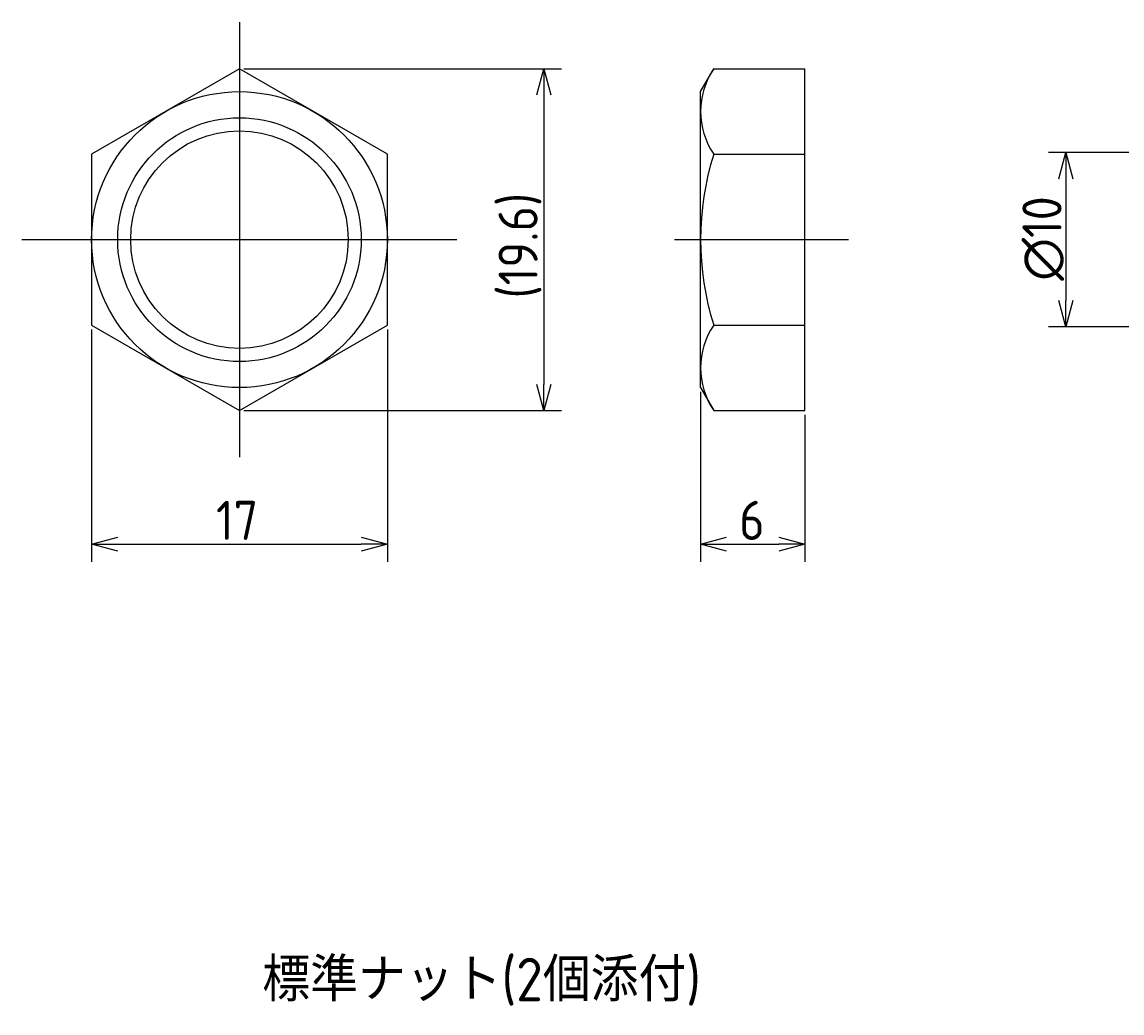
# Model space of a CAD drawing. Extents: x 122 to 300, y 121 to 183.
# Tile 1 of 4: x 122 to 186, y 121 to 178. Entities that reach past the tile are written whole.
import ezdxf

# ---------------------------------------------------------------- set-up
doc = ezdxf.new("R2010")
doc.units = 0
doc.linetypes.add('CENTER', pattern=[50.8, 31.75, -6.35, 6.35, -6.35])
doc.layers.get('0').update_dxf_attribs({"linetype": 'CONTINUOUS'})
doc.layers.get('DEFPOINTS').update_dxf_attribs({"linetype": 'CONTINUOUS'})
doc.layers.add('図形', color=7, linetype='CONTINUOUS')
doc.layers.add('寸法_文字', color=3, linetype='CONTINUOUS')
doc.layers.get('0').off()
doc.styles.add('DIMENSION', font='isocp.shx', dxfattribs={"bigfont": 'bigfont.shx'})
doc.dimstyles.get("Standard").update_dxf_attribs({"dimtxt": 0.18, "dimasz": 0.18, "dimexe": 0.18, "dimexo": 0.0625, "dimgap": 0.09, "dimtad": 0, "dimtih": 1, "dimtoh": 1, "dimzin": 0, "dimcen": 0.09, "dimazin": 3, "dimtfac": 1, "dimtofl": 0, "dimtmove": 0, "dimatfit": 3})

# ---------------------------------------------------------------- blocks, each defined once
blk = doc.blocks.new('_OPEN30')
at = {"color": 0, "linetype": 'BYBLOCK'}
for p, q in [((-1, 0.268), (0, 0)), ((0, 0), (-1, -0.268)), ((0, 0), (-1, 0))]:
    blk.add_line(p, q, dxfattribs=at)
blk = doc.blocks.new('*U23')
at = {"layer": '寸法_文字', "color": 3, "style": 'DIMENSION'}
blk.add_text('17', height=2.25, dxfattribs=at).set_placement((133.65, 147.75))
blk = doc.blocks.new('*D1')
at = {"layer": 'DEFPOINTS', "color": 0}
for p in [(126.5, 160.093), (143.5, 160.093), (143.5, 147.5)]:
    blk.add_point(p, dxfattribs=at)
at = {"layer": '寸法_文字', "color": 3}
for p, q in [((126.5, 159.843), (126.5, 146.5)), ((143.5, 159.843), (143.5, 146.5)), ((128, 147.5), (142, 147.5))]:
    blk.add_line(p, q, dxfattribs=at)
at = {"layer": '寸法_文字'}
blk.add_blockref('*U23', (0, 0), dxfattribs=at)
at = {"layer": '寸法_文字', "color": 3, "xscale": 1.5, "yscale": 1.5, "zscale": 1.5, "rotation": 180}
blk.add_blockref('_OPEN30', (126.5, 147.5), dxfattribs=at)
at = {"layer": '寸法_文字', "color": 3, "xscale": 1.5, "yscale": 1.5, "zscale": 1.5}
blk.add_blockref('_OPEN30', (143.5, 147.5), dxfattribs=at)
blk = doc.blocks.new('*U24')
at = {"layer": '寸法_文字', "color": 3, "style": 'DIMENSION'}
blk.add_text('(19.6)', height=2.25, rotation=90, dxfattribs=at).set_placement((152.137, 161.621))
blk = doc.blocks.new('*D2')
at = {"layer": 'DEFPOINTS', "color": 0}
for p in [(135, 174.815), (135, 155.185), (152.5, 155.185)]:
    blk.add_point(p, dxfattribs=at)
at = {"layer": '寸法_文字', "color": 3}
for p, q in [((135.25, 174.815), (153.5, 174.815)), ((152.5, 173.315), (152.5, 156.685)), ((135.25, 155.185), (153.5, 155.185))]:
    blk.add_line(p, q, dxfattribs=at)
at = {"layer": '寸法_文字', "color": 3, "xscale": 1.5, "yscale": 1.5, "zscale": 1.5}
for p, rotation in [((152.5, 174.815), 90), ((152.5, 155.185), 270)]:
    blk.add_blockref('_OPEN30', p, dxfattribs=dict(at, rotation=rotation))
at = {"layer": '寸法_文字'}
blk.add_blockref('*U24', (0, 0), dxfattribs=at)
blk = doc.blocks.new('*U22')
at = {"layer": '寸法_文字', "color": 3, "style": 'DIMENSION'}
blk.add_text('6', height=2.25, dxfattribs=at).set_placement((163.724, 147.75))
blk = doc.blocks.new('*D3')
at = {"layer": 'DEFPOINTS', "color": 0}
for p in [(161.5, 156.5), (167.5, 155.185), (167.5, 147.5)]:
    blk.add_point(p, dxfattribs=at)
at = {"layer": '寸法_文字', "color": 3}
for p, q in [((161.5, 156.25), (161.5, 146.5)), ((167.5, 154.935), (167.5, 146.5)), ((163, 147.5), (166, 147.5))]:
    blk.add_line(p, q, dxfattribs=at)
at = {"layer": '寸法_文字'}
blk.add_blockref('*U22', (0, 0), dxfattribs=at)
at = {"layer": '寸法_文字', "color": 3, "xscale": 1.5, "yscale": 1.5, "zscale": 1.5, "rotation": 180}
blk.add_blockref('_OPEN30', (161.5, 147.5), dxfattribs=at)
at = {"layer": '寸法_文字', "color": 3, "xscale": 1.5, "yscale": 1.5, "zscale": 1.5}
blk.add_blockref('_OPEN30', (167.5, 147.5), dxfattribs=at)
blk = doc.blocks.new('*U32')
at = {"layer": '寸法_文字', "color": 3, "style": 'DIMENSION'}
blk.add_text('∅10', height=2.25, rotation=90, dxfattribs=at).set_placement((182.25, 162.637))
blk = doc.blocks.new('*D4')
at = {"layer": 'DEFPOINTS', "color": 0}
for p in [(191, 170), (182.5, 160), (191, 160)]:
    blk.add_point(p, dxfattribs=at)
at = {"layer": '寸法_文字', "color": 3}
for p, q in [((190.75, 170), (181.5, 170)), ((182.5, 168.5), (182.5, 161.5)), ((190.75, 160), (181.5, 160))]:
    blk.add_line(p, q, dxfattribs=at)
at = {"layer": '寸法_文字', "color": 3, "xscale": 1.5, "yscale": 1.5, "zscale": 1.5}
for p, rotation in [((182.5, 170), 90), ((182.5, 160), 270)]:
    blk.add_blockref('_OPEN30', p, dxfattribs=dict(at, rotation=rotation))
at = {"layer": '寸法_文字'}
blk.add_blockref('*U32', (0, 0), dxfattribs=at)
blk = doc.blocks.new('*U17')
at = {"layer": '寸法_文字', "style": 'DIMENSION'}
blk.add_text('標準ナット(2個添付)', height=2.5, dxfattribs=at).set_placement((136.313, 121.25))

msp = doc.modelspace()

# ---------------------------------------------------------------- linework, layer by layer
at = {"layer": '図形', "color": 3, "linetype": 'CENTER'}
for p, q in [((135, 177.5), (135, 152.5)), ((122.5, 165), (147.5, 165)), ((160, 165), (170, 165))]:
    msp.add_line(p, q, dxfattribs=at)
at = {"layer": '図形'}
for p, q in [((135, 174.815), (126.5, 169.907)), ((143.5, 169.907), (135, 174.815)), ((161.5, 173.5), (162.259, 174.815)), ((162.259, 174.815), (167.5, 174.815)), ((167.5, 155.185), (167.5, 174.815)), ((161.5, 156.5), (161.5, 173.5)), ((126.5, 169.907), (126.5, 160.093)), ((143.5, 160.093), (143.5, 169.907)), ((162.259, 169.907), (167.5, 169.907)), ((126.5, 160.093), (135, 155.185)), ((135, 155.185), (143.5, 160.093)), ((162.259, 160.093), (167.5, 160.093)), ((161.5, 156.5), (162.259, 155.185)), ((162.259, 155.185), (167.5, 155.185))]:
    msp.add_line(p, q, dxfattribs=at)
for radius in [8.5, 6.25]:
    msp.add_circle((135, 165), radius, dxfattribs=at)
at = {"layer": '図形', "color": 3}
msp.add_circle((135, 165), 7, dxfattribs=at)
at = {"layer": '図形'}
for centre, radius, start, end in [((165.845, 172.361), 4.345, 145.61575, 214.38425), ((177.741, 165), 16.241, 162.41205, 197.58795), ((165.845, 157.639), 4.345, 145.61575, 214.38425)]:
    msp.add_arc(centre, radius, start, end, dxfattribs=at)

# ---------------------------------------------------------------- block references
at = {"layer": '寸法_文字'}
msp.add_blockref('*U17', (0, 0), dxfattribs=at)

# ---------------------------------------------------------------- dimensions: what is measured, and where the dimension line sits
for base, p1, p2, text, override, picture, middle in [((152.5, 155.185), (135, 174.815), (135, 155.185), '(<>)', {"dimscale": 0.5, "dimdec": 1}, '*D2', (152.5, 165)), ((182.5, 160), (191, 170), (191, 160), '%%c<>', {"dimscale": 0.5}, '*D4', (182.5, 165))]:
    dim = msp.add_linear_dim(base=base, p1=p1, p2=p2, angle=90, text=text, dimstyle='Standard', override=override, dxfattribs=at)
    dim.commit()
    dim.dimension.update_dxf_attribs({"geometry": picture, "text_midpoint": middle, "dimtype": 128})
for base, p1, p2, picture, middle in [((143.5, 147.5), (126.5, 160.093), (143.5, 160.093), '*D1', (135, 147.5)), ((167.5, 147.5), (161.5, 156.5), (167.5, 155.185), '*D3', (164.5, 147.5))]:
    dim = msp.add_linear_dim(base=base, p1=p1, p2=p2, dimstyle='Standard', override={"dimscale": 0.5}, dxfattribs=at)
    dim.commit()
    dim.dimension.update_dxf_attribs({"geometry": picture, "text_midpoint": middle, "dimtype": 128})

doc.saveas('drawing.dxf')
